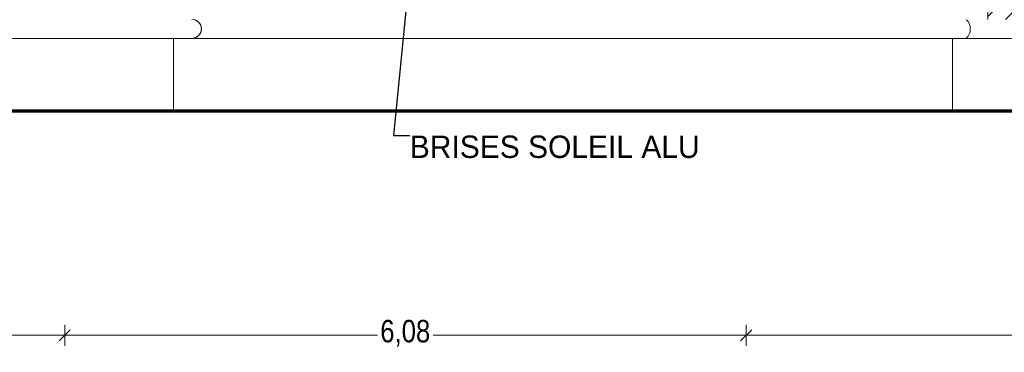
# Model space of a CAD drawing. Header units: millimetres. Extents: x 52659 to 1698020, y -10054 to 104697.
# Tile 44 of 256: x 155721 to 164507, y 3006 to 5975. Entities that reach past the tile are written whole.
import ezdxf

# ---------------------------------------------------------------- set-up
doc = ezdxf.new("R2010")
doc.units = ezdxf.units.MM
doc.header["$MEASUREMENT"] = 0
for name, color, linetype in [('01-01 Terrain 3D.Terrain', 7, 'Continuous'), ('02-04 CASSETTES CLAIRES', 7, 'Continuous'), ('05-02 Cotation 200ème 100ème.Cotations', 7, 'Continuous'), ('06-05 Etiquette.Texte', 7, 'Continuous'), ('A-WALL-____-OTLN.Modèle IFC', 7, 'Continuous')]:
    doc.layers.add(name, color=color, linetype=linetype)
doc.styles.add('STYLE_GENERE_3', font='ARIALN.TTF')
doc.dimstyles.new('STYLE_GENERE__2', dxfattribs={"dimtxt": 200, "dimasz": 95, "dimexe": 0.18, "dimexo": 100, "dimgap": 0, "dimtad": 0, "dimlfac": 0.001, "dimzin": 0, "dimdsep": 46, "dimtxsty": 'STYLE_GENERE_3', "dimblk": 'ARROWHEAD_6', "dimblk1": 'ARROWHEAD_6', "dimblk2": 'ARROWHEAD_6', "dimcen": 0.09, "dimclrd": 7, "dimclre": 7, "dimclrt": 7, "dimazin": 0, "dimtfac": 1, "dimtdec": 4, "dimtmove": 0, "dimatfit": 3, "dimfxl": 1, "dimtolj": 1, "dimtzin": 0, "dimarcsym": 0})
doc.dimstyles.new('STYLE_GENERE__3', dxfattribs={"dimtxt": 200, "dimasz": 95, "dimexe": 0.18, "dimexo": 0.0625, "dimgap": 0, "dimtad": 0, "dimtih": 1, "dimtoh": 1, "dimlfac": 0.001, "dimzin": 0, "dimdsep": 46, "dimtxsty": 'STYLE_GENERE_3', "dimblk": 'ARROWHEAD_6', "dimblk1": 'ARROWHEAD_6', "dimblk2": 'ARROWHEAD_6', "dimcen": 0.09, "dimclrd": 7, "dimclre": 7, "dimclrt": 7, "dimazin": 0, "dimtfac": 1, "dimtdec": 4, "dimtmove": 0, "dimatfit": 3, "dimfxl": 1, "dimtolj": 1, "dimtzin": 0, "dimarcsym": 0})
doc.dimstyles.new('STYLE_GENERE__4', dxfattribs={"dimtxt": 0.18, "dimasz": 145.92, "dimexe": 0.18, "dimexo": 0.0625, "dimgap": 0, "dimtad": 0, "dimtih": 1, "dimtoh": 1, "dimdec": 4, "dimzin": 0, "dimdsep": 46, "dimcen": 0.09, "dimadec": 0, "dimazin": 0, "dimtfac": 1, "dimtdec": 4, "dimtmove": 0, "dimatfit": 3, "dimldrblk": 'ARROWHEAD_1', "dimfxl": 1, "dimtolj": 1, "dimtzin": 0, "dimarcsym": 0})

# ---------------------------------------------------------------- blocks, each defined once
blk = doc.blocks.new('Élément de coupe_28_1', base_point=(131932.7, 5158.1))
at = {"layer": 'A-WALL-____-OTLN.Modèle IFC', "color": 7, "linetype": 'Continuous', "lineweight": 9}
blk.add_line((157092.7, 5168.1), (157092.7, 5808.1), dxfattribs=at)
blk = doc.blocks.new('Élément de coupe_30_1', base_point=(131932.7, 5158.1))
at = {"layer": 'A-WALL-____-OTLN.Modèle IFC', "color": 7, "linetype": 'Continuous', "lineweight": 9}
blk.add_line((164043.1, 5168.1), (164043.1, 5808.1), dxfattribs=at)
blk = doc.blocks.new('Élément de coupe_31_1', base_point=(131932.7, 5158.1))
at = {"layer": 'A-WALL-____-OTLN.Modèle IFC', "color": 7, "linetype": 'Continuous', "lineweight": 18}
for p, q in [((157279.7, 5975.2), (157257.7, 5978.1)), ((157300.2, 5966.7), (157279.7, 5975.2)), ((157279.7, 5975.2), (157284.9, 5973.6)), ((157292.6, 5970.5), (157284.9, 5973.6)), ((157284.9, 5973.6), (157300.2, 5966.7)), ((157285.7, 5973.3), (157286.2, 5973.1)), ((157286.2, 5973.1), (157292.6, 5970.5)), ((157296.8, 5968.2), (157292.6, 5970.5)), ((157292.6, 5970.5), (157299.7, 5966.9)), ((157300, 5966.7), (157299.7, 5966.9)), ((157317.8, 5953.2), (157300.2, 5966.7)), ((157300.2, 5966.7), (157309.8, 5960.2)), ((157305, 5963.6), (157300.7, 5966.3)), ((157305.5, 5963.3), (157303.4, 5964.5)), ((157305.5, 5963.3), (157309.8, 5960.2)), ((157306.1, 5962.9), (157305.5, 5963.3)), ((157306.8, 5962.4), (157306.1, 5962.9)), ((157309.8, 5960.2), (157317.8, 5953.2)), ((157312.2, 5958.3), (157310.7, 5959.4)), ((157317.7, 5953.2), (157312.2, 5958.3)), ((157331.3, 5935.6), (157317.8, 5953.2)), ((157317.8, 5953.2), (157322.4, 5948.1)), ((157322.4, 5948.1), (157331.3, 5935.6)), ((157328.5, 5940.1), (157322.4, 5948.1)), ((157323.3, 5947.1), (157322.8, 5947.7)), ((157328.5, 5940.1), (157323.3, 5947.1)), ((157328.5, 5940.1), (157329.7, 5937.8)), ((157328.5, 5940.1), (157330.7, 5936.3)), ((157339.8, 5915.1), (157331.3, 5935.6)), ((157336.3, 5925.4), (157331.3, 5935.6)), ((157331.6, 5934.9), (157332.3, 5933.7)), ((157332.3, 5933.7), (157335.7, 5926.7)), ((157334.9, 5928.3), (157335.8, 5926.6)), ((157335.8, 5926.6), (157336.3, 5925.4)), ((157339.8, 5915.1), (157336.3, 5925.4)), ((157338.8, 5918.4), (157336.9, 5923.7)), ((157339.4, 5916.3), (157338.8, 5918.4)), ((157342.7, 5893.1), (157339.8, 5915.1)), ((157342, 5904), (157339.8, 5915.1)), ((157339.8, 5871.1), (157342.7, 5893.1)), ((157340.8, 5910.9), (157340, 5913.7)), ((157340.8, 5910.9), (157342, 5904)), ((157342.7, 5893.1), (157342, 5904)), ((157342, 5903), (157342.2, 5901.7)), ((157342, 5882.1), (157342.7, 5893.1)), ((157342.2, 5901.7), (157342.7, 5893.1)), ((157342.7, 5893.1), (157342.2, 5884.5)), ((164167.2, 5973.1), (164175.8, 5966.9)), ((164175.8, 5966.9), (164183.8, 5958.2)), ((164183.8, 5958.2), (164190.8, 5947.1)), ((164190.8, 5947.1), (164196.6, 5933.7)), ((164196.6, 5933.7), (164200.7, 5918.3)), ((164200.7, 5918.3), (164202.9, 5901.7)), ((164202.9, 5901.7), (164202.9, 5884.5)), ((155326.2, 5808.1), (155970, 5808.1)), ((155970, 5808.1), (156613.8, 5808.1)), ((156613.8, 5808.1), (156935.7, 5808.1)), ((156935.7, 5808.1), (157257.7, 5808.1)), ((157257.7, 5808.1), (157279.7, 5811)), ((157257.7, 5808.1), (157274.9, 5809.8)), ((157272.1, 5809.3), (157257.7, 5808.1)), ((157628.7, 5808.1), (157257.7, 5808.1)), ((157274.9, 5809.8), (157272.1, 5809.3)), ((157274.9, 5809.8), (157278.4, 5810.8)), ((157279.7, 5811), (157300.2, 5819.5)), ((157285.4, 5812.7), (157279.7, 5811)), ((157299.1, 5818.9), (157285.4, 5812.7)), ((157285.4, 5812.7), (157292.6, 5815.6)), ((157286.2, 5813), (157285.9, 5812.9)), ((157286.2, 5813), (157292.6, 5815.6)), ((157298.6, 5818.6), (157292.6, 5815.6)), ((157292.6, 5815.6), (157295.9, 5817.4)), ((157300.2, 5819.5), (157299.1, 5818.9)), ((157300.2, 5819.5), (157317.8, 5833)), ((157300.2, 5819.5), (157312.3, 5828)), ((157302.9, 5821.2), (157300.5, 5819.7)), ((157305.5, 5822.8), (157300.8, 5819.9)), ((157305.5, 5822.8), (157312.3, 5828)), ((157305.5, 5822.8), (157306, 5823.1)), ((157312.2, 5827.9), (157306, 5823.1)), ((157317.8, 5833), (157312.3, 5828)), ((157317.8, 5833), (157331.3, 5850.6)), ((157317.8, 5833), (157325.4, 5841.7)), ((157317.9, 5833.1), (157325.4, 5841.7)), ((157318.2, 5833.4), (157323.3, 5839)), ((157323.3, 5839), (157324.6, 5840.8)), ((157325.4, 5841.7), (157331.3, 5850.6)), ((157325.4, 5841.7), (157327.8, 5845.1)), ((157328.9, 5847), (157327.8, 5845.1)), ((157327.8, 5845.1), (157328, 5845.3)), ((157330.2, 5848.9), (157328, 5845.3)), ((157331.3, 5850.6), (157339.8, 5871.1)), ((157331.3, 5850.6), (157336.3, 5860.8)), ((157332.3, 5852.4), (157331.7, 5851.3)), ((157334.6, 5857.2), (157332.3, 5852.4)), ((157335.1, 5858.1), (157333.8, 5855.8)), ((157336.3, 5860.8), (157335.1, 5858.1)), ((157335.9, 5859.7), (157335.1, 5858.1)), ((157335.9, 5860), (157335.9, 5859.7)), ((157336.3, 5860.8), (157339.8, 5871.1)), ((157338.8, 5867.8), (157336.9, 5862.6)), ((157339.3, 5869.7), (157338.8, 5867.8)), ((157339.8, 5871.1), (157342, 5882.1)), ((157340.8, 5875.5), (157340.2, 5873)), ((157340.4, 5874.1), (157340.9, 5875.9)), ((157340.9, 5875.9), (157342, 5882.1)), ((157341, 5876.3), (157340.9, 5875.9)), ((157341, 5876.3), (157341.1, 5877.1)), ((157342, 5883.1), (157342.2, 5884.5)), ((157999.8, 5808.1), (157628.7, 5808.1)), ((158359.4, 5808.1), (157999.8, 5808.1)), ((158719, 5808.1), (158359.4, 5808.1)), ((159065.9, 5808.1), (158719, 5808.1)), ((159412.8, 5808.1), (159065.9, 5808.1)), ((159745.8, 5808.1), (159412.8, 5808.1)), ((160078.9, 5808.1), (159745.8, 5808.1)), ((160396.8, 5808.1), (160078.9, 5808.1)), ((160714.7, 5808.1), (160396.8, 5808.1)), ((161016.5, 5808.1), (160714.7, 5808.1)), ((161318.2, 5808.1), (161016.5, 5808.1)), ((161602.7, 5808.1), (161318.2, 5808.1)), ((161887.2, 5808.1), (161602.7, 5808.1)), ((162153.4, 5808.1), (161887.2, 5808.1)), ((162419.6, 5808.1), (162153.4, 5808.1)), ((162666.7, 5808.1), (162419.6, 5808.1)), ((162913.7, 5808.1), (162666.7, 5808.1)), ((163140.7, 5808.1), (162913.7, 5808.1)), ((163367.6, 5808.1), (163140.7, 5808.1)), ((163573.8, 5808.1), (163367.6, 5808.1)), ((163779.9, 5808.1), (163573.8, 5808.1)), ((163964.4, 5808.1), (163779.9, 5808.1)), ((164149, 5808.1), (163964.4, 5808.1)), ((164149, 5808.1), (164792.8, 5808.1)), ((164175.8, 5819.2), (164167.2, 5813)), ((164183.8, 5827.9), (164175.8, 5819.2)), ((164190.8, 5839), (164183.8, 5827.9)), ((164196.6, 5852.5), (164190.8, 5839)), ((164200.7, 5867.8), (164196.6, 5852.5)), ((164202.9, 5884.5), (164200.7, 5867.8))]:
    blk.add_line(p, q, dxfattribs=at)
blk = doc.blocks.new('Élément de coupe_169_1', base_point=(131932.7, 5158.1))
at = {"layer": '01-01 Terrain 3D.Terrain', "linetype": 'Continuous', "lineweight": 0, "true_color": 0xffffff}
blk.add_hatch(color=7, dxfattribs=at).paths.add_polyline_path([(155570.6, 5168.1), (155570.6, 5158.1), (156169.1, 5158.1), (156243.4, 5158.1), (156243.4, 5168.1), (156169.1, 5168.1)])
at = {"layer": '01-01 Terrain 3D.Terrain', "color": 7, "linetype": 'Continuous', "lineweight": 9}
for p, q in [((156465.4, 5168.1), (156243.4, 5168.1)), ((156465.4, 5158.1), (156243.4, 5158.1)), ((156482.5, 5168.1), (156465.4, 5168.1)), ((156482.5, 5158.1), (156482.5, 5168.1))]:
    blk.add_line(p, q, dxfattribs=at)
at = {"layer": '01-01 Terrain 3D.Terrain', "color": 7, "linetype": 'Continuous', "lineweight": 20}
blk.add_line((156243.4, 5168.1), (156243.4, 5158.1), dxfattribs=at)
at = {"layer": '01-01 Terrain 3D.Terrain', "color": 7, "linetype": 'Continuous', "lineweight": 20, "flags": 128}
blk.add_lwpolyline([(156243.4, 5168.1), (156169.1, 5168.1), (155570.6, 5168.1)], dxfattribs=at)
blk = doc.blocks.new('Élément de coupe_174_1', base_point=(131932.7, 5158.1))
at = {"layer": '01-01 Terrain 3D.Terrain', "color": 7, "linetype": 'Continuous', "lineweight": 9}
blk.add_line((156482.5, 5168.1), (158922.7, 5168.1), dxfattribs=at)
blk = doc.blocks.new('Élément de coupe_177_1', base_point=(131932.7, 5158.1))
at = {"layer": '01-01 Terrain 3D.Terrain', "linetype": 'Continuous', "lineweight": 0, "true_color": 0xffffff}
blk.add_hatch(color=7, dxfattribs=at).paths.add_polyline_path([(158922.7, 5158.1), (166082.7, 5158.1), (166082.7, 5168.1), (158922.7, 5168.1)])
at = {"layer": '01-01 Terrain 3D.Terrain', "color": 7, "linetype": 'Continuous', "lineweight": 20}
for p, q in [((158922.7, 5168.1), (158922.7, 5158.1)), ((166082.7, 5168.1), (158922.7, 5168.1))]:
    blk.add_line(p, q, dxfattribs=at)
blk = doc.blocks.new('Élément de coupe_393_1', base_point=(131932.7, 5158.1))
at = {"layer": '02-04 CASSETTES CLAIRES', "color": 7, "linetype": 'Continuous', "lineweight": 9}
for p, q in [((164360.6, 6188.4), (164470.3, 6298.1)), ((164360.6, 6298.1), (164360.6, 5978.1)), ((166777.7, 6298.1), (164360.6, 6298.1)), ((164485.7, 6129.7), (164623.6, 6267.6)), ((164518, 5978.1), (164838, 6298.1)), ((164853.4, 6129.7), (164991.3, 6267.6)), ((164885.6, 5978.1), (165205.6, 6298.1)), ((164942.7, 5299.7), (165941, 6298.1)), ((165189.9, 5914.6), (165573.3, 6298.1)), ((165221.1, 6129.7), (165359, 6267.6)), ((165256.9, 5246.2), (166308.7, 6298.1)), ((165588.8, 6129.7), (165726.7, 6267.6)), ((165624.6, 5246.2), (166676.4, 6298.1)), ((165956.5, 6129.7), (166094.4, 6267.6)), ((166324.2, 6129.7), (166462.1, 6267.6)), ((166777.7, 5246.2), (166777.7, 6298.1)), ((166691.9, 6129.7), (166777.7, 6215.5)), ((164360.6, 6004.5), (164439.8, 6083.7)), ((164701.8, 5978.1), (164807.5, 6083.7)), ((165069.5, 5978.1), (165175.2, 6083.7)), ((165405, 5945.9), (165542.9, 6083.7)), ((165772.7, 5945.9), (165910.6, 6083.7)), ((166140.4, 5945.9), (166278.3, 6083.7)), ((166508.1, 5945.9), (166646, 6083.7)), ((165992.3, 5246.2), (166777.7, 6031.6)), ((165221.1, 5762), (165359, 5899.9)), ((165588.8, 5762), (165726.7, 5899.9)), ((165956.5, 5762), (166094.4, 5899.9)), ((166324.2, 5762), (166462.1, 5899.9)), ((164942.7, 5667.4), (165083.3, 5808.1)), ((166691.9, 5762), (166777.7, 5847.8)), ((165037.3, 5578.2), (165175.2, 5716.1)), ((165405, 5578.2), (165542.9, 5716.1)), ((165772.7, 5578.2), (165910.6, 5716.1)), ((166140.4, 5578.2), (166278.3, 5716.1)), ((166508.1, 5578.2), (166646, 5716.1)), ((166360, 5246.2), (166777.7, 5663.9)), ((164942.7, 5483.5), (164991.3, 5532.2)), ((165221.1, 5394.3), (165359, 5532.2)), ((165588.8, 5394.3), (165726.7, 5532.2)), ((165956.5, 5394.3), (166094.4, 5532.2)), ((166324.2, 5394.3), (166462.1, 5532.2)), ((166691.9, 5394.3), (166777.7, 5480.1)), ((165087.7, 5260.9), (165175.2, 5348.4)), ((165440.8, 5246.2), (165542.9, 5348.4)), ((165808.5, 5246.2), (165910.6, 5348.4)), ((166176.2, 5246.2), (166278.3, 5348.4)), ((166543.8, 5246.2), (166646, 5348.4)), ((166727.7, 5246.2), (166777.7, 5296.2)), ((165087.7, 5246.2), (166777.7, 5246.2))]:
    blk.add_line(p, q, dxfattribs=at)
blk = doc.blocks.new('*D759', base_point=(131932.7, 5158.1))
at = {"layer": '05-02 Cotation 200ème 100ème.Cotations', "color": 7, "linetype": 'Continuous', "lineweight": 25, "transparency": 16777216}
for p, q in [((135853.9, 6358.1), (135953.9, 6258.1)), ((135853.9, 5312.9), (135953.9, 5212.9))]:
    blk.add_line(p, q, dxfattribs=at)
at = {"layer": '05-02 Cotation 200ème 100ème.Cotations', "color": 7, "linetype": 'Continuous', "lineweight": 13, "transparency": 16777216}
for p, q in [((135997.7, 6308.1), (135810.2, 6308.1)), ((135903.9, 6034.3), (135903.9, 6308.1)), ((135903.9, 5262.9), (135903.9, 5536.6)), ((135997.7, 5262.9), (135810.2, 5262.9)), ((135903.9, 5187.9), (135903.9, 5262.9))]:
    blk.add_line(p, q, dxfattribs=at)
at = {"layer": '05-02 Cotation 200ème 100ème.Cotations', "color": 7, "lineweight": 9, "transparency": 16777216, "insert": (136003.9, 5561.5), "char_height": 200, "attachment_point": 7, "rotation": 90, "style": 'STYLE_GENERE_3'}
blk.add_mtext('\\A1;1,05', dxfattribs=at)
blk = doc.blocks.new('ARROWHEAD_6')
at = {"color": 0, "linetype": 'Continuous', "lineweight": 0}
for p, q in [((0, 0), (-1, 0)), ((-0.5, -0.5), (0.5, 0.5))]:
    blk.add_line(p, q, dxfattribs=at)
blk = doc.blocks.new('*D774', base_point=(131932.7, 5158.1))
at = {"layer": '05-02 Cotation 200ème 100ème.Cotations', "color": 7, "linetype": 'Continuous', "lineweight": 13, "transparency": 16777216}
for p, q in [((150122.7, 3064.3), (150122.7, 3251.8)), ((156122.7, 3064.3), (156122.7, 3251.8)), ((150122.7, 3158.1), (152873.8, 3158.1)), ((153371.5, 3158.1), (156122.7, 3158.1))]:
    blk.add_line(p, q, dxfattribs=at)
at = {"layer": '05-02 Cotation 200ème 100ème.Cotations', "color": 7, "linetype": 'Continuous', "lineweight": 25, "transparency": 16777216}
for p, q in [((150172.7, 3208.1), (150072.7, 3108.1)), ((156172.7, 3208.1), (156072.7, 3108.1))]:
    blk.add_line(p, q, dxfattribs=at)
at = {"layer": '05-02 Cotation 200ème 100ème.Cotations', "color": 7, "lineweight": 9, "transparency": 16777216, "insert": (152898.7, 3058.1), "char_height": 200, "attachment_point": 7, "style": 'STYLE_GENERE_3'}
blk.add_mtext('\\A1;6,00', dxfattribs=at)
blk = doc.blocks.new('*D775', base_point=(131932.7, 5158.1))
at = {"layer": '05-02 Cotation 200ème 100ème.Cotations', "color": 7, "linetype": 'Continuous', "lineweight": 13, "transparency": 16777216}
for p, q in [((156122.7, 3064.3), (156122.7, 3251.8)), ((162202.7, 3064.3), (162202.7, 3251.8)), ((156122.7, 3158.1), (158913.8, 3158.1)), ((159411.5, 3158.1), (162202.7, 3158.1))]:
    blk.add_line(p, q, dxfattribs=at)
at = {"layer": '05-02 Cotation 200ème 100ème.Cotations', "color": 7, "linetype": 'Continuous', "lineweight": 25, "transparency": 16777216}
for p, q in [((156172.7, 3208.1), (156072.7, 3108.1)), ((162252.7, 3208.1), (162152.7, 3108.1))]:
    blk.add_line(p, q, dxfattribs=at)
at = {"layer": '05-02 Cotation 200ème 100ème.Cotations', "color": 7, "lineweight": 9, "transparency": 16777216, "insert": (158938.7, 3058.1), "char_height": 200, "attachment_point": 7, "style": 'STYLE_GENERE_3'}
blk.add_mtext('\\A1;6,08', dxfattribs=at)
blk = doc.blocks.new('*D776', base_point=(131932.7, 5158.1))
at = {"layer": '05-02 Cotation 200ème 100ème.Cotations', "color": 7, "linetype": 'Continuous', "lineweight": 13, "transparency": 16777216}
for p, q in [((162202.7, 3064.3), (162202.7, 3251.8)), ((168122.7, 3064.3), (168122.7, 3251.8)), ((162202.7, 3158.1), (164913.8, 3158.1)), ((165411.5, 3158.1), (168122.7, 3158.1))]:
    blk.add_line(p, q, dxfattribs=at)
at = {"layer": '05-02 Cotation 200ème 100ème.Cotations', "color": 7, "linetype": 'Continuous', "lineweight": 25, "transparency": 16777216}
for p, q in [((162252.7, 3208.1), (162152.7, 3108.1)), ((168172.7, 3208.1), (168072.7, 3108.1))]:
    blk.add_line(p, q, dxfattribs=at)
at = {"layer": '05-02 Cotation 200ème 100ème.Cotations', "color": 7, "lineweight": 9, "transparency": 16777216, "insert": (164938.7, 3058.1), "char_height": 200, "attachment_point": 7, "style": 'STYLE_GENERE_3'}
blk.add_mtext('\\A1;5,92', dxfattribs=at)
blk = doc.blocks.new('ARROWHEAD_1')
at = {"color": 0, "linetype": 'Continuous', "lineweight": 0}
blk.add_line((0, 0), (-1, 0), dxfattribs=at)
blk.add_circle((0, 0), 0.25, dxfattribs=at)

msp = doc.modelspace()

# ---------------------------------------------------------------- linework, layer by layer
at = {"layer": '01-01 Terrain 3D.Terrain', "color": 18, "linetype": 'Continuous', "lineweight": 70, "true_color": 0x060402}
msp.add_line((158922.668, 5158.072), (156243.421, 5158.072), dxfattribs=at)
at = {"layer": '01-01 Terrain 3D.Terrain', "color": 18, "linetype": 'Continuous', "lineweight": 70, "true_color": 0x060402, "flags": 128}
for points in [[(156243.421, 5158.072), (156169.11, 5158.072), (155570.639, 5158.072)], [(166682.668, 5158.072), (166082.668, 5158.072), (158922.668, 5158.072)]]:
    msp.add_lwpolyline(points, dxfattribs=at)

# ---------------------------------------------------------------- block references
at = {"layer": '01-01 Terrain 3D.Terrain', "lineweight": 0}
for name in ['Élément de coupe_174_1', 'Élément de coupe_169_1', 'Élément de coupe_177_1']:
    msp.add_blockref(name, (131932.668, 5158.072), dxfattribs=at)
at = {"layer": '02-04 CASSETTES CLAIRES', "lineweight": 0}
msp.add_blockref('Élément de coupe_393_1', (131932.668, 5158.072), dxfattribs=at)
at = {"layer": 'A-WALL-____-OTLN.Modèle IFC', "lineweight": 0}
for name in ['Élément de coupe_31_1', 'Élément de coupe_28_1', 'Élément de coupe_30_1']:
    msp.add_blockref(name, (131932.668, 5158.072), dxfattribs=at)

# ---------------------------------------------------------------- texts
at = {"layer": '06-05 Etiquette.Texte', "color": 7, "linetype": 'Continuous', "lineweight": 9, "insert": (159202.066, 4941.018), "char_height": 200, "attachment_point": 1}
msp.add_mtext('\\A1;BRISES SOLEIL ALU', dxfattribs=at)

# ---------------------------------------------------------------- dimensions: what is measured, and where the dimension line sits
at = {"layer": '05-02 Cotation 200ème 100ème.Cotations', "color": 7, "linetype": 'Continuous', "lineweight": 13}
dim = msp.add_linear_dim(base=(135903.901, 6308.064), p1=(221102.423, 5262.867), p2=(220602.668, 6308.064), angle=90, dimstyle='STYLE_GENERE__2', dxfattribs=at)
dim.commit()
dim.dimension.update_dxf_attribs({"geometry": '*D759', "text_midpoint": (135903.901, 5821.23), "dimtype": 160, "text_rotation": 90})
for base, p1, p2, picture, middle in [((156122.668, 3158.072), (150122.668, 3158.072), (156122.668, 3158.072), '*D774', (153158.432, 3158.072)), ((162202.668, 3158.072), (156122.668, 3158.072), (162202.668, 3158.072), '*D775', (159198.432, 3158.072)), ((168122.668, 3158.072), (162202.668, 3158.072), (168122.668, 3158.072), '*D776', (165198.432, 3158.072))]:
    dim = msp.add_linear_dim(base=base, p1=p1, p2=p2, dimstyle='STYLE_GENERE__3', dxfattribs=at)
    dim.commit()
    dim.dimension.update_dxf_attribs({"geometry": picture, "text_midpoint": middle, "dimtype": 160})

# ---------------------------------------------------------------- leaders
at = {"layer": '06-05 Etiquette.Texte', "color": 7, "linetype": 'Continuous', "lineweight": 9, "annotation_type": 0, "has_hookline": 1, "hookline_direction": 0, "text_width": 3200}
msp.add_leader([(159202.066, 6425.637), (159056.146, 4941.018), (159202.066, 4941.018)], dimstyle='STYLE_GENERE__4', dxfattribs=at)

doc.saveas('drawing.dxf')
